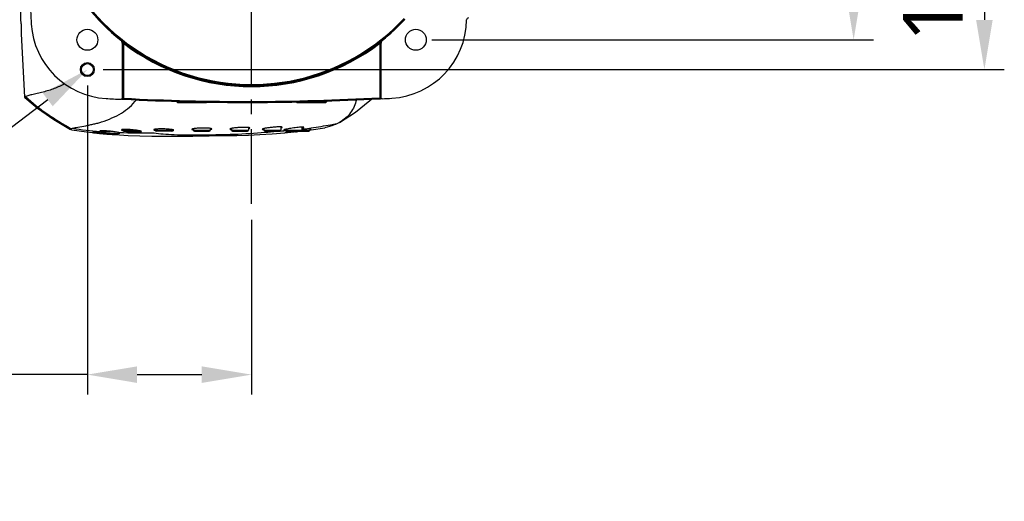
# Model space of a CAD drawing. Header units: millimetres. Extents: x 5828 to 6704, y 123 to 421.
# Tile 88 of 145: x 6417 to 6442, y 294 to 306. Entities that reach past the tile are written whole.
import ezdxf
from ezdxf import colors
from ezdxf.entities.mleader import LeaderData, LeaderLine
from ezdxf.math import Vec2, Vec3

# ---------------------------------------------------------------- set-up
doc = ezdxf.new("R2010")
doc.units = ezdxf.units.MM
doc.linetypes.add('CENTER', pattern=[0.6, 0.375, -0.075, 0.075, -0.075])
for name, color, linetype in [('中心线', 7, 'Continuous'), ('外形图', 7, 'Continuous'), ('多重引线', 7, 'Continuous'), ('尺寸标注', 7, 'Continuous')]:
    doc.layers.add(name, color=color, linetype=linetype)
doc.styles.add('微软雅黑', font='msyh.ttc', dxfattribs={"height": 1.5})
doc.dimstyles.new('尺寸标注_1_20比例', dxfattribs={"dimtxt": 1.5, "dimasz": 1.25, "dimexe": 0.5, "dimexo": 0.4, "dimgap": 0.5, "dimtad": 1, "dimdec": 1, "dimlfac": 20, "dimdsep": 46, "dimtxsty": '微软雅黑', "dimcen": 0.09, "dimadec": 0, "dimazin": 0, "dimtp": 0.01, "dimtm": 0.01, "dimtfac": 1, "dimtdec": 1, "dimtofl": 0, "dimtmove": 0, "dimatfit": 3, "dimfxl": 1, "dimtolj": 1, "dimarcsym": 0})

# ---------------------------------------------------------------- blocks, each defined once
blk = doc.blocks.new('*D1089')
at = {"layer": 'Defpoints', "color": 0}
for p in [(6426.729, 313.64), (6426.729, 305.39), (6437.725, 305.39)]:
    blk.add_point(p, dxfattribs=at)
at = {"layer": '尺寸标注', "color": 0, "lineweight": -2}
for p, q in [((6427.129, 313.64), (6438.225, 313.64)), ((6437.725, 312.39), (6437.725, 306.64)), ((6427.129, 305.39), (6438.225, 305.39))]:
    blk.add_line(p, q, dxfattribs=at)
at = {"layer": '尺寸标注', "color": 0}
for points in [[(6437.934, 312.39), (6437.517, 312.39), (6437.725, 313.64)], [(6437.517, 306.64), (6437.934, 306.64), (6437.725, 305.39)]]:
    blk.add_solid(points, dxfattribs=at)
at = {"layer": '尺寸标注', "color": 0, "insert": (6436.446, 309.515), "char_height": 1.5, "attachment_point": 5, "rotation": 90, "style": '微软雅黑'}
blk.add_mtext('\\A1;165', dxfattribs=at)
blk = doc.blocks.new('*D1090')
at = {"layer": 'Defpoints', "color": 0}
for p in [(6418.479, 314.39), (6418.479, 304.64), (6441.009, 304.64)]:
    blk.add_point(p, dxfattribs=at)
at = {"layer": '尺寸标注', "color": 0, "lineweight": -2}
for p, q in [((6418.879, 314.39), (6441.509, 314.39)), ((6441.009, 313.14), (6441.009, 305.89)), ((6418.879, 304.64), (6441.509, 304.64))]:
    blk.add_line(p, q, dxfattribs=at)
at = {"layer": '尺寸标注', "color": 0}
for points in [[(6441.217, 313.14), (6440.8, 313.14), (6441.009, 314.39)], [(6440.8, 305.89), (6441.217, 305.89), (6441.009, 304.64)]]:
    blk.add_solid(points, dxfattribs=at)
at = {"layer": '尺寸标注', "color": 0, "insert": (6439.729, 309.515), "char_height": 1.5, "attachment_point": 5, "rotation": 90, "style": '微软雅黑'}
blk.add_mtext('\\A1;\\A1;195±0.05', dxfattribs=at)
blk = doc.blocks.new('*D1092')
at = {"layer": 'Defpoints', "color": 0}
for p in [(6418.479, 304.64), (6422.604, 301.267), (6422.604, 296.972)]:
    blk.add_point(p, dxfattribs=at)
at = {"layer": '尺寸标注', "color": 0, "lineweight": -2}
for p, q in [((6418.479, 304.24), (6418.479, 296.472)), ((6422.604, 300.867), (6422.604, 296.472)), ((6418.479, 296.972), (6405.535, 296.972)), ((6419.729, 296.972), (6421.354, 296.972))]:
    blk.add_line(p, q, dxfattribs=at)
at = {"layer": '尺寸标注', "color": 0}
for points in [[(6419.729, 297.18), (6419.729, 296.763), (6418.479, 296.972)], [(6421.354, 296.763), (6421.354, 297.18), (6422.604, 296.972)]]:
    blk.add_solid(points, dxfattribs=at)
at = {"layer": '尺寸标注', "color": 0, "insert": (6410.618, 298.247), "char_height": 1.5, "attachment_point": 5, "style": '微软雅黑'}
blk.add_mtext('\\A1;\\A1;82.5±0.05', dxfattribs=at)

msp = doc.modelspace()

# ---------------------------------------------------------------- linework, layer by layer
at = {"layer": '中心线', "linetype": 'CENTER', "ltscale": 5}
msp.add_line((6422.6044, 301.2672), (6422.6044, 317.6421), dxfattribs=at)
at = {"layer": '外形图', "color": 7, "linetype": 'Continuous'}
for p, q in [((6416.813, 305.7898), (6416.8134, 305.7898)), ((6419.3166, 305.3808), (6419.3205, 305.3827)), ((6419.3543, 305.3025), (6419.3583, 305.3044)), ((6419.3543, 305.3025), (6419.3543, 303.9177)), ((6419.3829, 305.3044), (6419.3583, 305.3044)), ((6419.3583, 305.3044), (6419.3583, 303.9214)), ((6419.3829, 305.3034), (6419.3833, 303.9197)), ((6425.8102, 305.323), (6425.8254, 305.3032)), ((6425.8257, 305.3034), (6425.8254, 303.9331)), ((6425.8504, 305.3044), (6425.8257, 305.3044)), ((6425.8504, 305.3044), (6425.8543, 305.3025)), ((6425.8504, 305.3044), (6425.8504, 303.9351)), ((6425.8543, 303.9313), (6425.8543, 305.3025)), ((6425.8882, 305.3827), (6425.8921, 305.3808)), ((6416.9043, 303.9451), (6416.9067, 303.9408)), ((6419.3569, 303.9201), (6419.3583, 303.9214)), ((6419.3583, 303.9214), (6419.3581, 303.9188)), ((6419.3833, 303.9197), (6419.382, 303.8947)), ((6425.8268, 303.9081), (6425.8254, 303.9331)), ((6425.8504, 303.9351), (6425.8517, 303.9338)), ((6425.8504, 303.9351), (6425.8505, 303.9326)), ((6419.3458, 303.8963), (6419.3557, 303.8959)), ((6419.3557, 303.8959), (6419.3682, 303.8954)), ((6419.3682, 303.8954), (6419.382, 303.8947)), ((6420.7398, 303.8148), (6420.7144, 303.8398)), ((6420.7398, 303.8148), (6421.4689, 303.8148)), ((6421.4689, 303.8148), (6421.4782, 303.8239)), ((6423.7398, 303.8148), (6423.7259, 303.8285)), ((6423.7398, 303.8148), (6424.4689, 303.8148)), ((6424.4943, 303.8398), (6424.1043, 303.8398)), ((6424.4689, 303.8148), (6424.4943, 303.8398)), ((6425.8268, 303.9081), (6425.8405, 303.9089)), ((6422.5235, 303.1837), (6422.5235, 303.1148)), ((6423.3346, 303.1985), (6423.3346, 303.1148)), ((6423.8765, 303.1148), (6423.8765, 303.1925)), ((6424.0962, 303.1218), (6424.4405, 303.1778)), ((6424.8126, 303.3136), (6424.7449, 303.2782)), ((6418.8148, 303.082), (6418.7937, 303.0838)), ((6418.8149, 303.0827), (6418.7938, 303.0847)), ((6418.8571, 303.0898), (6419.0485, 303.0898)), ((6419.1748, 303.0737), (6419.1715, 303.0742)), ((6419.3741, 303.1347), (6419.3741, 303.1148)), ((6419.3741, 303.1148), (6419.712, 303.1148)), ((6419.3991, 303.0898), (6419.7741, 303.0898)), ((6420.1851, 303.1406), (6420.1851, 303.1148)), ((6420.1851, 303.1148), (6420.6101, 303.1148)), ((6420.5851, 303.0898), (6420.2101, 303.0898)), ((6420.6101, 303.1297), (6420.6101, 303.1148)), ((6421.1418, 303.1528), (6421.1418, 303.1148)), ((6421.1418, 303.1148), (6421.5668, 303.1148)), ((6421.1668, 303.0898), (6421.5418, 303.0898)), ((6421.5668, 303.1619), (6421.5668, 303.1148)), ((6422.0985, 303.1599), (6422.0985, 303.1148)), ((6422.0985, 303.1148), (6422.5235, 303.1148)), ((6422.1235, 303.0898), (6422.4985, 303.0898)), ((6422.9096, 303.1561), (6422.9096, 303.1148)), ((6422.9096, 303.1148), (6423.3346, 303.1148)), ((6422.9346, 303.0898), (6423.3096, 303.0898)), ((6422.9474, 303.0634), (6422.9422, 303.0628)), ((6422.9564, 303.0645), (6422.9474, 303.0634)), ((6423.1991, 303.0898), (6423.1665, 303.0875)), ((6423.1992, 303.0881), (6423.1665, 303.0864)), ((6423.3357, 303.0994), (6423.3278, 303.0988)), ((6423.3358, 303.0964), (6423.3279, 303.0959)), ((6423.452, 303.1075), (6423.4153, 303.1049)), ((6423.4522, 303.1044), (6423.4154, 303.1018)), ((6423.4515, 303.1148), (6423.4515, 303.1366)), ((6423.4515, 303.1148), (6424.0668, 303.1148)), ((6423.4765, 303.0898), (6424.0418, 303.0898)), ((6423.6305, 303.0669), (6423.6057, 303.0644)), ((6423.6465, 303.0686), (6423.6305, 303.0669)), ((6423.6661, 303.0706), (6423.6465, 303.0686)), ((6423.6689, 303.0709), (6423.6661, 303.0706)), ((6423.6831, 303.0724), (6423.6689, 303.0709)), ((6423.6789, 303.0849), (6423.6812, 303.0851)), ((6423.6958, 303.0737), (6423.6831, 303.0724)), ((6423.7066, 303.0749), (6423.6958, 303.0737)), ((6423.7773, 303.0825), (6423.7656, 303.0812)), ((6423.8765, 303.1463), (6423.8729, 303.1458)), ((6423.8768, 303.1429), (6423.8732, 303.1425)), ((6424.0664, 303.1178), (6424.0962, 303.1218)), ((6424.0668, 303.1533), (6424.0668, 303.1148))]:
    msp.add_line(p, q, dxfattribs=at)
for points in [[(6416.813, 305.7898), (6416.8171, 305.5383), (6416.9043, 303.9451)], [(6416.9067, 303.9408), (6417.2286, 303.6736), (6417.6382, 303.3892), (6418.059, 303.1351)], [(6424.8127, 303.3135), (6425.2122, 303.5726), (6425.5747, 303.865), (6425.6114, 303.9)], [(6425.8405, 303.9089), (6425.8546, 303.9096), (6425.8604, 303.9098), (6425.8653, 303.91), (6425.8666, 303.91)], [(6418.0914, 303.1262), (6418.4561, 303.0732), (6418.604, 303.0571)], [(6419.1042, 303.0111), (6419.1792, 303.0053), (6419.5007, 302.9875), (6419.7988, 302.9764), (6420.1005, 302.9693), (6420.41, 302.9657), (6420.7419, 302.9652), (6421.1282, 302.9678), (6421.5426, 302.973), (6421.9089, 302.9793), (6422.233, 302.9868), (6422.5233, 302.9958), (6422.8133, 303.0079), (6423.1205, 303.025), (6423.4378, 303.0485)]]:
    msp.add_lwpolyline(points, dxfattribs=at)
for centre, radius in [((6418.4793, 305.3898), 0.2629), ((6426.7293, 305.3898), 0.2629), ((6418.4793, 304.6398), 0.175), ((6418.4793, 304.6398), 0.15)]:
    msp.add_circle(centre, radius, dxfattribs=at)
for centre, radius, start, end in [((6422.6043, 309.5148), 5.2754, 43.15717, 316.84283), ((6422.6043, 309.5148), 5.2504, 43.15717, 316.84283), ((6422.6043, 309.5148), 5.282, 128.49498, 231.50502), ((6476.9779, 309.5148), 60.0235, 176.438261, 183.561738), ((6422.6043, 309.5148), 5.282, 308.495, 316.81469), ((6428.0542, 305.8898), 0.05, 89.99856, 179.26134), ((6419.066, 305.91), 1.9996, 183.55824, 266.62989), ((6426.0048, 305.9167), 1.9996, 273.48022, 359.24749), ((6419.2544, 305.3025), 0.1, 359.99391, 51.51015), ((6419.2583, 305.3045), 0.1, 359.99256, 51.53327), ((6431.6521, 321.4076), 20.2204, 232.42087, 232.69557), ((6422.6043, 309.5148), 5.3022, 232.58647, 307.41312), ((6422.6043, 309.5148), 5.2772, 232.5777, 307.42222), ((6425.9504, 305.3045), 0.1, 128.46758, 180.00746), ((6425.9543, 305.3025), 0.1, 128.48931, 180.00587), ((6422.4793, 363.8099), 59.9702, 267.040687, 273.198509), ((6425.9009, 303.2606), 0.6768, 95.44243, 96.40624), ((6422.4793, 363.8099), 60, 273.249865, 273.484591), ((6422.4793, 363.8099), 60, 266.626322, 266.989177), ((6422.4793, 363.8099), 59.9952, 267.040712, 273.198481), ((6419.6298, 313.1731), 10.1239, 261.32498, 265.26224), ((6418.8571, 303.1148), 0.025, 209.33602, 270), ((6418.9913, 303.7296), 0.6714, 258.19224, 258.83143), ((6418.7979, 300.9977), 2.1068, 85.84453, 86.32909), ((6418.7811, 300.7647), 2.3404, 85.53767, 85.84813), ((6418.7374, 300.2386), 2.8683, 83.77249, 85.4856), ((6418.7021, 299.9081), 3.2008, 83.31825, 83.78648), ((6418.6977, 299.8693), 3.2398, 82.86621, 83.31988), ((6418.7171, 300.0194), 3.0884, 81.8422, 82.87765), ((6418.7617, 300.3319), 2.7727, 81.49931, 81.83814), ((6419.0708, 302.237), 0.8427, 79.20543, 79.34236), ((6419.3991, 303.1148), 0.025, 180, 270), ((6419.7163, 304.9678), 1.8979, 263.84427, 265.58041), ((6419.7267, 305.0895), 2.0201, 265.55278, 266.14465), ((6419.7296, 305.1345), 2.0652, 266.1485, 268.00524), ((6419.7262, 305.0425), 1.9732, 268.01056, 268.26497), ((6419.7242, 304.9755), 1.906, 268.26412, 268.62629), ((6419.7741, 303.1148), 0.025, 270, 324.01566), ((6419.6473, 302.4401), 0.6768, 78.12901, 78.8632), ((6420.2101, 303.1148), 0.025, 180, 270), ((6420.5851, 303.1148), 0.025, 270, 0), ((6421.1668, 303.1148), 0.025, 180, 270), ((6421.5418, 303.1148), 0.025, 270, 0), ((6422.1235, 303.1148), 0.025, 180, 270), ((6422.4985, 303.1148), 0.025, 270, 0), ((6422.9346, 303.1148), 0.025, 180, 270), ((6422.1861, 309.7789), 6.7584, 276.5446, 277.03502), ((6422.2372, 309.3637), 6.3401, 277.03593, 277.42059), ((6422.2898, 308.9605), 5.9336, 277.41962, 277.89001), ((6422.2986, 319.2828), 16.2197, 272.8474, 273.0673), ((6423.3096, 303.1148), 0.025, 270, 0), ((6422.4302, 317.0555), 13.9884, 273.71203, 274.0388), ((6423.4765, 303.1148), 0.025, 180, 270), ((6423.4851, 305.5299), 2.4527, 274.58771, 275.79187), ((6421.1125, 327.5048), 24.5673, 276.06113, 276.19964), ((6423.8515, 303.1148), 0.025, 270, 0), ((6424.7836, 296.4554), 6.7375, 97.59662, 97.73551), ((6422.7102, 313.8236), 10.7443, 276.23352, 276.45782), ((6422.7692, 313.3126), 10.2298, 276.45145, 277.48725), ((6424.0418, 303.1148), 0.025, 270, 0)]:
    msp.add_arc(centre, radius, start, end, dxfattribs=at)
for points, knots in [([(6416.8134, 305.7898), (6416.8131, 305.8169), (6416.8115, 305.8846), (6416.8123, 305.9929), (6416.8111, 306.0741), (6416.811, 306.1147)], [0, 0, 0, 0, 0.2500038, 0.6249993, 1, 1, 1, 1]), ([(6419.3205, 305.3827), (6419.327, 305.3776), (6419.3393, 305.3664), (6419.355, 305.3469), (6419.3689, 305.3259), (6419.3783, 305.3118), (6419.3827, 305.3044)], [0, 0, 0, 0, 0.2470763, 0.4940183, 0.7443656, 1, 1, 1, 1]), ([(6419.3821, 305.304), (6419.3847, 305.3073), (6419.3884, 305.3124), (6419.3928, 305.3182), (6419.3951, 305.3217), (6419.3965, 305.3233), (6419.3968, 305.3243)], [0, 0, 0, 0, 0.5001724, 0.7502511, 0.87518, 1, 1, 1, 1]), ([(6425.8112, 305.3238), (6425.8184, 305.3293), (6425.8441, 305.3489), (6425.8698, 305.3685), (6425.8882, 305.3827)], [0, 0, 0, 0, 0.2810498, 1, 1, 1, 1]), ([(6425.826, 305.3044), (6425.8304, 305.3118), (6425.8398, 305.3259), (6425.8581, 305.3538), (6425.8752, 305.3725), (6425.8882, 305.3827)], [0, 0, 0, 0, 0.2559503, 0.5065047, 1, 1, 1, 1]), ([(6417.9082, 304.2825), (6417.8228, 304.2377), (6417.6902, 304.1786), (6417.5074, 304.1144), (6417.366, 304.0734), (6417.2255, 304.0402), (6417.0987, 304.0125), (6417.0003, 303.9879), (6416.9464, 303.9715), (6416.9267, 303.9626)], [0, 0, 0, 0, 0.2795792, 0.4192619, 0.5612567, 0.7059287, 0.8375178, 0.9371862, 1, 1, 1, 1]), ([(6416.9267, 303.9626), (6416.9207, 303.96), (6416.9123, 303.9566), (6416.904, 303.9484), (6416.9043, 303.9451)], [0, 0, 0, 0, 0.66809, 1, 1, 1, 1]), ([(6416.9269, 303.9627), (6417.0998, 303.8008), (6417.4701, 303.5113), (6417.8712, 303.2698), (6418.0709, 303.1541)], [0, 0, 0, 0, 0.506405, 1, 1, 1, 1]), ([(6419.3833, 303.9197), (6419.3801, 303.92), (6419.3743, 303.9205), (6419.3674, 303.9211), (6419.3629, 303.9214), (6419.3605, 303.9216), (6419.3592, 303.9214), (6419.3584, 303.9216), (6419.3583, 303.9214)], [0, 0, 0, 0, 0.3788603, 0.701107, 0.8254245, 0.9186836, 0.9774526, 1, 1, 1, 1]), ([(6425.8463, 303.9351), (6425.8456, 303.935), (6425.8424, 303.9348), (6425.8393, 303.9345), (6425.8367, 303.9343)], [0, 0, 0, 0, 0.2041696, 1, 1, 1, 1]), ([(6425.8504, 303.9351), (6425.8502, 303.9354), (6425.8484, 303.9349), (6425.8473, 303.9351), (6425.8463, 303.9351)], [0, 0, 0, 0, 0.2710635, 1, 1, 1, 1]), ([(6418.8376, 303.3252), (6418.9259, 303.3533), (6419.0955, 303.4188), (6419.3352, 303.537), (6419.5436, 303.6921), (6419.6593, 303.8169), (6419.7118, 303.8829)], [0, 0, 0, 0, 0.2639494, 0.5174866, 0.7596434, 1, 1, 1, 1]), ([(6425.2378, 303.884), (6425.2234, 303.8254), (6425.186, 303.7113), (6425.0965, 303.5542), (6424.9717, 303.4175), (6424.8687, 303.3454), (6424.8127, 303.3136)], [0, 0, 0, 0, 0.2473729, 0.4892106, 0.73582, 1, 1, 1, 1]), ([(6418.1028, 303.165), (6418.1466, 303.1778), (6418.2594, 303.1995), (6418.4075, 303.2221), (6418.5433, 303.2502), (6418.6443, 303.273), (6418.7425, 303.2965), (6418.8065, 303.3153), (6418.8376, 303.3252)], [0, 0, 0, 0, 0.1815613, 0.45707, 0.5973126, 0.7343446, 0.8696572, 1, 1, 1, 1]), ([(6422.561, 303.1723), (6422.561, 303.1746), (6422.5533, 303.1794), (6422.5397, 303.1821), (6422.5162, 303.1854), (6422.4712, 303.1881), (6422.4014, 303.1885), (6422.3104, 303.1851), (6422.2321, 303.1791), (6422.1733, 303.1727), (6422.136, 303.1675), (6422.1056, 303.1622), (6422.0822, 303.1565), (6422.0687, 303.1521), (6422.061, 303.1471), (6422.061, 303.1447)], [0, 0, 0, 0, 0.0136215, 0.042764, 0.0886708, 0.1501168, 0.3102096, 0.4990113, 0.6876345, 0.7728794, 0.8477382, 0.9095222, 0.956058, 0.9859637, 1, 1, 1, 1]), ([(6423.3721, 303.1899), (6423.3721, 303.192), (6423.364, 303.1961), (6423.3506, 303.1978), (6423.3269, 303.1997), (6423.2962, 303.1998), (6423.2585, 303.1988), (6423.1993, 303.1955), (6423.121, 303.1889), (6423.0429, 303.1797), (6422.9843, 303.1711), (6422.947, 303.1647), (6422.9167, 303.1585), (6422.8933, 303.1524), (6422.88, 303.1477), (6422.8721, 303.1429), (6422.8721, 303.1406)], [0, 0, 0, 0, 0.012793, 0.0415274, 0.087316, 0.1488271, 0.2237625, 0.3092509, 0.4982409, 0.6869539, 0.7722975, 0.8473441, 0.909373, 0.9561502, 0.9862316, 1, 1, 1, 1]), ([(6423.3368, 303.1732), (6423.3457, 303.1756), (6423.3574, 303.1792), (6423.3689, 303.185), (6423.3721, 303.1884), (6423.3721, 303.1899)], [0, 0, 0, 0, 0.6958113, 0.8927547, 1, 1, 1, 1]), ([(6423.914, 303.1874), (6423.914, 303.1888), (6423.9088, 303.1914), (6423.9002, 303.1922), (6423.8847, 303.1931), (6423.8545, 303.1925), (6423.8056, 303.1894), (6423.7383, 303.1825), (6423.6638, 303.1735), (6423.5709, 303.1601), (6423.5037, 303.1489), (6423.4626, 303.1396)], [0, 0, 0, 0, 0.0091207, 0.0296367, 0.0627474, 0.1078765, 0.2297613, 0.3832578, 0.5531315, 0.7229615, 1, 1, 1, 1]), ([(6423.8787, 303.1718), (6423.8838, 303.1732), (6423.8926, 303.1758), (6423.9039, 303.18), (6423.9106, 303.1832), (6423.914, 303.1861), (6423.914, 303.1874)], [0, 0, 0, 0, 0.4042966, 0.7060461, 0.9019047, 1, 1, 1, 1]), ([(6424.7449, 303.2782), (6424.6916, 303.2671), (6424.4785, 303.2249), (6424.2637, 303.1912), (6424.1022, 303.17)], [0, 0, 0, 0, 0.2502936, 1, 1, 1, 1]), ([(6424.7449, 303.2782), (6424.7235, 303.268), (6424.6258, 303.2243), (6424.5223, 303.1928), (6424.4403, 303.1777)], [0, 0, 0, 0, 0.2210305, 1, 1, 1, 1]), ([(6418.059, 303.1351), (6418.0572, 303.1361), (6418.0536, 303.1384), (6418.0549, 303.1452), (6418.0619, 303.1497), (6418.0674, 303.1526), (6418.071, 303.1541)], [0, 0, 0, 0, 0.2050688, 0.3597225, 0.6084351, 1, 1, 1, 1]), ([(6418.0914, 303.1262), (6418.0846, 303.1273), (6418.0737, 303.1294), (6418.0628, 303.1328), (6418.059, 303.1351)], [0, 0, 0, 0, 0.6061886, 1, 1, 1, 1]), ([(6418.071, 303.1541), (6418.0731, 303.155), (6418.0835, 303.1592), (6418.0942, 303.1626), (6418.1028, 303.165)], [0, 0, 0, 0, 0.2049406, 1, 1, 1, 1]), ([(6419.1043, 303.0132), (6419.1043, 303.0137), (6419.1019, 303.0139), (6419.099, 303.0149), (6419.0927, 303.0158), (6419.0846, 303.017), (6419.074, 303.0183), (6419.056, 303.0204), (6419.0288, 303.0235), (6418.9914, 303.0275), (6418.9488, 303.0319), (6418.9026, 303.0366), (6418.8545, 303.0413), (6418.8064, 303.0459), (6418.7601, 303.0502), (6418.7175, 303.054), (6418.68, 303.0571), (6418.6528, 303.059), (6418.6347, 303.0602), (6418.6241, 303.0608), (6418.616, 303.061), (6418.6097, 303.0611), (6418.6067, 303.0606), (6418.6043, 303.0605), (6418.6043, 303.06)], [0, 0, 0, 0, 0.002673, 0.0100303, 0.0220795, 0.0387146, 0.0597743, 0.0850814, 0.1473685, 0.2231604, 0.309495, 0.403085, 0.5003919, 0.5977244, 0.691359, 0.777693, 0.8533985, 0.9155363, 0.9407479, 0.9617101, 0.9782257, 0.9901268, 0.9973541, 1, 1, 1, 1]), ([(6418.6043, 303.06), (6418.6043, 303.0596), (6418.6067, 303.0592), (6418.6097, 303.0583), (6418.616, 303.0573), (6418.6241, 303.056), (6418.6346, 303.0544), (6418.6527, 303.0519), (6418.6799, 303.0485), (6418.7172, 303.0443), (6418.7598, 303.0398), (6418.806, 303.0352), (6418.8541, 303.0307), (6418.9022, 303.0264), (6418.9485, 303.0226), (6418.9912, 303.0193), (6419.0286, 303.0166), (6419.0559, 303.0148), (6419.074, 303.0138), (6419.0846, 303.0133), (6419.0926, 303.0131), (6419.0991, 303.0127), (6419.1018, 303.0131), (6419.1043, 303.0128), (6419.1043, 303.0132)], [0, 0, 0, 0, 0.0027416, 0.0101076, 0.0221815, 0.0388839, 0.0600172, 0.0853696, 0.1477036, 0.2234729, 0.3097823, 0.4033621, 0.5006507, 0.5979682, 0.6916042, 0.7779501, 0.853664, 0.9157933, 0.9409979, 0.9619428, 0.9784458, 0.9903419, 0.9975196, 1, 1, 1, 1]), ([(6418.8386, 303.1029), (6418.8277, 303.1025), (6418.8133, 303.1015), (6418.799, 303.0987), (6418.7946, 303.0955), (6418.7946, 303.0941)], [0, 0, 0, 0, 0.7148249, 0.9060778, 1, 1, 1, 1]), ([(6418.7946, 303.0941), (6418.7946, 303.0917), (6418.8034, 303.0868), (6418.8096, 303.0839), (6418.8149, 303.0823)], [0, 0, 0, 0, 0.307366, 1, 1, 1, 1]), ([(6418.8149, 303.0823), (6418.8175, 303.0814), (6418.8304, 303.0776), (6418.8435, 303.0746), (6418.8539, 303.0724)], [0, 0, 0, 0, 0.2061069, 1, 1, 1, 1]), ([(6418.8877, 303.1025), (6418.8831, 303.1026), (6418.8668, 303.1031), (6418.8504, 303.1032), (6418.8386, 303.1029)], [0, 0, 0, 0, 0.2787, 1, 1, 1, 1]), ([(6418.8613, 303.0709), (6418.8647, 303.0702), (6418.8796, 303.0674), (6418.8946, 303.0649), (6418.9061, 303.0632)], [0, 0, 0, 0, 0.2314786, 1, 1, 1, 1]), ([(6418.9327, 303.1002), (6418.9288, 303.1005), (6418.9138, 303.1014), (6418.8987, 303.1021), (6418.8877, 303.1025)], [0, 0, 0, 0, 0.2625944, 1, 1, 1, 1]), ([(6418.9061, 303.0632), (6418.9695, 303.0536), (6419.0637, 303.0441), (6419.1809, 303.0375), (6419.2342, 303.0366), (6419.257, 303.0374)], [0, 0, 0, 0, 0.5461261, 0.8056195, 1, 1, 1, 1]), ([(6419.2266, 303.0651), (6419.2227, 303.0658), (6419.2054, 303.069), (6419.1881, 303.0717), (6419.1748, 303.0737)], [0, 0, 0, 0, 0.2298199, 1, 1, 1, 1]), ([(6419.2767, 303.0535), (6419.2736, 303.0544), (6419.2577, 303.0588), (6419.2416, 303.0622), (6419.2286, 303.0647)], [0, 0, 0, 0, 0.1967366, 1, 1, 1, 1]), ([(6419.257, 303.0374), (6419.2624, 303.0376), (6419.2717, 303.038), (6419.2838, 303.0395), (6419.2907, 303.0408), (6419.2946, 303.0431), (6419.2946, 303.0443)], [0, 0, 0, 0, 0.4160447, 0.7208134, 0.9115024, 1, 1, 1, 1]), ([(6419.2946, 303.0443), (6419.2946, 303.045), (6419.2931, 303.0468), (6419.287, 303.0496), (6419.2813, 303.0522), (6419.2767, 303.0535)], [0, 0, 0, 0, 0.1058034, 0.2984367, 1, 1, 1, 1]), ([(6419.3843, 303.1361), (6419.3724, 303.1353), (6419.3569, 303.1337), (6419.3408, 303.1291), (6419.3366, 303.1249), (6419.3366, 303.1231)], [0, 0, 0, 0, 0.7022326, 0.8950704, 1, 1, 1, 1]), ([(6419.3366, 303.1231), (6419.3366, 303.1214), (6419.3398, 303.1174), (6419.3525, 303.1104), (6419.3653, 303.1065), (6419.375, 303.1038)], [0, 0, 0, 0, 0.1148688, 0.3131644, 1, 1, 1, 1]), ([(6419.778, 303.1042), (6419.7484, 303.11), (6419.6819, 303.1197), (6419.579, 303.1306), (6419.4775, 303.1371), (6419.4126, 303.138), (6419.3843, 303.1361)], [0, 0, 0, 0, 0.2288631, 0.5089341, 0.7846271, 1, 1, 1, 1]), ([(6419.4442, 303.0898), (6419.4496, 303.0889), (6419.4724, 303.0855), (6419.4953, 303.0827), (6419.5128, 303.0808)], [0, 0, 0, 0, 0.2356422, 1, 1, 1, 1]), ([(6419.6785, 303.07), (6419.6833, 303.0699), (6419.7014, 303.0695), (6419.7195, 303.0694), (6419.7329, 303.0695)], [0, 0, 0, 0, 0.2622747, 1, 1, 1, 1]), ([(6419.7329, 303.0695), (6419.7379, 303.0696), (6419.7559, 303.0699), (6419.7738, 303.0706), (6419.7868, 303.0716)], [0, 0, 0, 0, 0.2771436, 1, 1, 1, 1]), ([(6419.8366, 303.0836), (6419.8366, 303.0854), (6419.8317, 303.0895), (6419.8221, 303.0933), (6419.8061, 303.0982), (6419.7937, 303.1009), (6419.7865, 303.1025)], [0, 0, 0, 0, 0.0985436, 0.2942139, 0.5963752, 1, 1, 1, 1]), ([(6419.7868, 303.0716), (6419.7939, 303.0721), (6419.8063, 303.0732), (6419.8221, 303.076), (6419.8317, 303.0783), (6419.8366, 303.0819), (6419.8366, 303.0836)], [0, 0, 0, 0, 0.4092908, 0.7123462, 0.9048483, 1, 1, 1, 1]), ([(6420.1778, 303.14), (6420.1701, 303.1386), (6420.1606, 303.1369), (6420.1476, 303.1306), (6420.1476, 303.1272)], [0, 0, 0, 0, 0.693448, 1, 1, 1, 1]), ([(6420.1476, 303.1272), (6420.1476, 303.1256), (6420.1507, 303.1219), (6420.1628, 303.1161), (6420.1747, 303.113), (6420.1839, 303.111)], [0, 0, 0, 0, 0.113642, 0.3101475, 1, 1, 1, 1]), ([(6422.9422, 303.0628), (6422.6844, 303.0338), (6422.2879, 303.0102), (6421.7585, 302.9964), (6421.3656, 302.9913), (6421.0007, 302.9906), (6420.6751, 302.9962), (6420.3971, 303.01), (6420.2288, 303.0275), (6420.1543, 303.0394)], [0, 0, 0, 0, 0.2787783, 0.4263052, 0.5690745, 0.7009461, 0.8184536, 0.9189414, 1, 1, 1, 1]), ([(6420.196, 303.1427), (6420.1943, 303.1425), (6420.1882, 303.1417), (6420.1822, 303.1408), (6420.1778, 303.14)], [0, 0, 0, 0, 0.2694807, 1, 1, 1, 1]), ([(6420.5993, 303.1322), (6420.57, 303.1371), (6420.5029, 303.1436), (6420.3979, 303.1489), (6420.2928, 303.1494), (6420.2254, 303.1463), (6420.196, 303.1427)], [0, 0, 0, 0, 0.2200954, 0.5001472, 0.7802404, 1, 1, 1, 1]), ([(6420.6476, 303.1155), (6420.6476, 303.1172), (6420.6431, 303.1213), (6420.6337, 303.1247), (6420.6183, 303.1289), (6420.6062, 303.131), (6420.5993, 303.1322)], [0, 0, 0, 0, 0.1009265, 0.2957056, 0.5966624, 1, 1, 1, 1]), ([(6420.6081, 303.1016), (6420.618, 303.1031), (6420.6309, 303.1056), (6420.6441, 303.1104), (6420.6476, 303.114), (6420.6476, 303.1155)], [0, 0, 0, 0, 0.7006064, 0.894766, 1, 1, 1, 1]), ([(6421.6043, 303.1488), (6421.6043, 303.1511), (6421.5967, 303.1561), (6421.583, 303.1596), (6421.5596, 303.1639), (6421.5291, 303.167), (6421.4915, 303.1696), (6421.4325, 303.1716), (6421.354, 303.1716), (6421.2757, 303.1683), (6421.2168, 303.1637), (6421.1793, 303.1595), (6421.1489, 303.1551), (6421.1256, 303.1498), (6421.1119, 303.1457), (6421.1043, 303.1405), (6421.1043, 303.138)], [0, 0, 0, 0, 0.0139444, 0.0433858, 0.0894654, 0.1509401, 0.2256514, 0.3108655, 0.4994929, 0.688052, 0.7732387, 0.847987, 0.9096056, 0.955955, 0.9857485, 1, 1, 1, 1]), ([(6421.1043, 303.138), (6421.1043, 303.1366), (6421.1073, 303.1332), (6421.1192, 303.1283), (6421.1307, 303.1261), (6421.1396, 303.1246)], [0, 0, 0, 0, 0.1105635, 0.3052965, 1, 1, 1, 1]), ([(6421.5691, 303.134), (6421.578, 303.1358), (6421.5896, 303.1386), (6421.6013, 303.1438), (6421.6043, 303.1473), (6421.6043, 303.1488)], [0, 0, 0, 0, 0.6937306, 0.889348, 1, 1, 1, 1]), ([(6422.061, 303.1447), (6422.061, 303.1434), (6422.0641, 303.1401), (6422.0759, 303.1359), (6422.0873, 303.1341), (6422.0961, 303.133)], [0, 0, 0, 0, 0.1070342, 0.3006169, 1, 1, 1, 1]), ([(6422.5258, 303.1564), (6422.5347, 303.1585), (6422.5463, 303.1617), (6422.558, 303.1673), (6422.561, 303.1708), (6422.561, 303.1723)], [0, 0, 0, 0, 0.6932402, 0.889625, 1, 1, 1, 1]), ([(6422.8721, 303.1406), (6422.8721, 303.1393), (6422.8754, 303.1365), (6422.887, 303.1335), (6422.8985, 303.1322), (6422.9073, 303.1316)], [0, 0, 0, 0, 0.099346, 0.2906233, 1, 1, 1, 1]), ([(6423.4434, 303.1349), (6423.4391, 303.1338), (6423.4318, 303.1317), (6423.4224, 303.1284), (6423.4169, 303.1259), (6423.414, 303.1234), (6423.414, 303.1224)], [0, 0, 0, 0, 0.4060807, 0.7073649, 0.9020844, 1, 1, 1, 1]), ([(6423.414, 303.1224), (6423.414, 303.1213), (6423.4177, 303.1191), (6423.4242, 303.1181), (6423.4355, 303.1168), (6423.4442, 303.1167), (6423.4493, 303.1166)], [0, 0, 0, 0, 0.088512, 0.2783828, 0.5830019, 1, 1, 1, 1]), ([(6423.6057, 303.0644), (6423.5882, 303.0626), (6423.5323, 303.0571), (6423.4764, 303.0517), (6423.4378, 303.0485)], [0, 0, 0, 0, 0.3124742, 1, 1, 1, 1]), ([(6423.4626, 303.1396), (6423.4609, 303.1392), (6423.4544, 303.1377), (6423.448, 303.1361), (6423.4434, 303.1349)], [0, 0, 0, 0, 0.2705202, 1, 1, 1, 1]), ([(6423.6043, 303.084), (6423.6043, 303.0832), (6423.6084, 303.0823), (6423.6138, 303.0819), (6423.6248, 303.0818), (6423.6329, 303.0821), (6423.6377, 303.0823)], [0, 0, 0, 0, 0.0732591, 0.2625855, 0.5729526, 1, 1, 1, 1]), ([(6423.6377, 303.0823), (6423.6407, 303.0824), (6423.6544, 303.0831), (6423.6682, 303.0841), (6423.6789, 303.0849)], [0, 0, 0, 0, 0.2165681, 1, 1, 1, 1]), ([(6423.8365, 303.089), (6423.8319, 303.0885), (6423.8122, 303.0863), (6423.7925, 303.0842), (6423.7773, 303.0825)], [0, 0, 0, 0, 0.2301873, 1, 1, 1, 1]), ([(6424.0641, 303.1532), (6424.0394, 303.1514), (6423.9823, 303.1453), (6423.9253, 303.1381), (6423.8929, 303.1337)], [0, 0, 0, 0, 0.4311624, 1, 1, 1, 1]), ([(6424.1043, 303.1522), (6424.1043, 303.1532), (6424.0995, 303.1542), (6424.0929, 303.1545), (6424.0796, 303.1542), (6424.0699, 303.1536), (6424.0641, 303.1532)], [0, 0, 0, 0, 0.073452, 0.2630046, 0.5736806, 1, 1, 1, 1]), ([(6424.0676, 303.1401), (6424.0729, 303.1413), (6424.0819, 303.1436), (6424.0939, 303.1469), (6424.1001, 303.1493), (6424.1043, 303.1511), (6424.1043, 303.1522)], [0, 0, 0, 0, 0.4180389, 0.726602, 0.9195872, 1, 1, 1, 1])]:
    msp.add_open_spline(points, degree=3, knots=knots, dxfattribs=at)
for points in [[(6425.8622, 303.9132), (6425.8574, 303.9177), (6425.8543, 303.9247), (6425.8543, 303.9313)], [(6419.3465, 303.8995), (6419.3417, 303.895), (6419.3345, 303.8923), (6419.3279, 303.8927)], [(6419.3543, 303.9177), (6419.3543, 303.9111), (6419.3513, 303.9041), (6419.3465, 303.8995)], [(6425.8808, 303.9064), (6425.8742, 303.906), (6425.867, 303.9086), (6425.8622, 303.9132)], [(6420.1543, 303.0395), (6419.8618, 303.0366), (6419.569, 303.0401), (6419.2767, 303.0531)]]:
    msp.add_open_spline(points, degree=3, dxfattribs=at)

# ---------------------------------------------------------------- dimensions: what is measured, and where the dimension line sits
at = {"layer": '尺寸标注'}
dim = msp.add_linear_dim(base=(6441.0087, 304.6398), p1=(6418.4793, 314.3899), p2=(6418.4793, 304.6398), angle=90, text='\\A1;<>±0.05', dimstyle='尺寸标注_1_20比例', override={"dimtxsty": '微软雅黑'}, dxfattribs=at)
dim.commit()
dim.dimension.update_dxf_attribs({"geometry": '*D1090', "text_midpoint": (6439.7292, 309.5148)})
dim = msp.add_linear_dim(base=(6437.7254, 305.3898), p1=(6426.7293, 313.6398), p2=(6426.7293, 305.3898), angle=90, dimstyle='尺寸标注_1_20比例', dxfattribs=at)
dim.commit()
dim.dimension.update_dxf_attribs({"geometry": '*D1089', "text_midpoint": (6436.4458, 309.5148)})
dim = msp.add_linear_dim(base=(6422.6044, 296.9716), p1=(6418.4793, 304.6398), p2=(6422.6044, 301.2672), text='\\A1;<>±0.05', dimstyle='尺寸标注_1_20比例', override={"dimtxsty": '微软雅黑'}, dxfattribs=at)
dim.commit()
dim.dimension.update_dxf_attribs({"geometry": '*D1092', "text_midpoint": (6410.6183, 296.9716), "dimtype": 160})

# ---------------------------------------------------------------- leaders
at = {"layer": '多重引线'}
ml = msp.add_multileader_mtext('Standard', dxfattribs=at)
ml.set_content('\\A1; 2×{\\C256;Φ6H7({\\H0.7x;\\S+0.012^   0;}) through}', style='微软雅黑')
ml.set_leader_properties()
ml.build(insert=Vec2(0, 0))
ml.multileader.update_dxf_attribs({"text_left_attachment_type": 5, "text_right_attachment_type": 5, "dogleg_length": 1, "arrow_head_size": 1.25})
ctx = ml.context
ctx.base_point, ctx.char_height, ctx.arrow_head_size, ctx.landing_gap_size, ctx.plane_origin = Vec3(6388.1006, 300.24), 1.5, 1.25, 0.5, Vec3(6418.4793, 304.6398)
ctx.left_attachment, ctx.right_attachment, ctx.text_align_type = 5, 5, 2
notes = []
notes.append((ctx, [(0, (1, 1, 0), (6412.7146, 300.24), (-1, 0), 1, [(0, [(6418.4793, 304.6398)], 0, [])])]))
ctx.mtext.insert, ctx.mtext.alignment, ctx.mtext.flow_direction = Vec3(6411.2146, 303.2704), 3, 5
for ctx, leaders in notes:
    for number, flags, end, landing, length, lines in leaders:
        leader = LeaderData()
        leader.index, (leader.has_last_leader_line, leader.has_dogleg_vector, leader.attachment_direction) = number, flags
        leader.last_leader_point, leader.dogleg_vector, leader.dogleg_length = Vec3(end), Vec3(landing), length
        for number, points, colour, breaks in lines:
            line = LeaderLine()
            line.index, line.vertices, line.color, line.breaks = number, Vec3.list(points), colors.encode_raw_color(colour), breaks
            leader.lines.append(line)
        ctx.leaders.append(leader)

doc.saveas('drawing.dxf')
